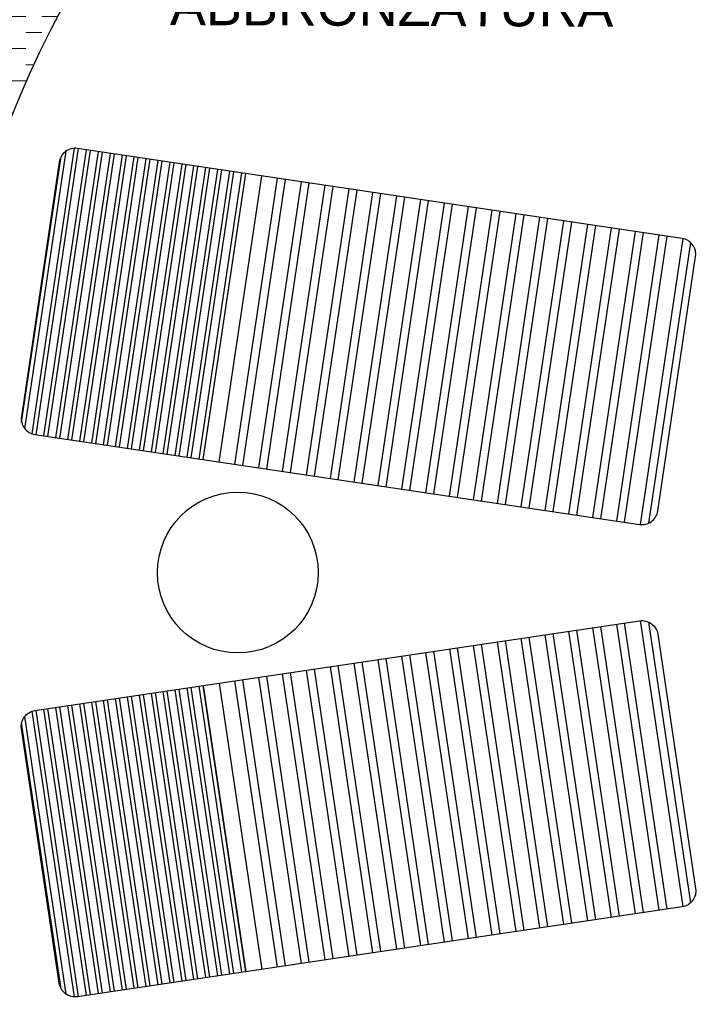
# Model space of a CAD drawing. Header units: millimetres. Extents: x 217.8 to 250.3, y 155.3 to 171.1.
# Tile 25 of 35: x 240.4 to 242.6, y 160.6 to 163.7. Entities that reach past the tile are written whole.
import ezdxf

# ---------------------------------------------------------------- set-up
doc = ezdxf.new("R2010")
doc.units = ezdxf.units.MM
for name, color, linetype, lineweight in [('ACQUA', 151, 'Continuous', 20), ('TESTO', 253, 'Continuous', 25), ('VETRATE', 171, 'Continuous', 9)]:
    doc.layers.add(name, color=color, linetype=linetype, lineweight=lineweight)
doc.layers.add('ARREDI_attrezzature', color=175, linetype='Continuous')
doc.layers.add('PROIEZIONI', color=145, linetype='Continuous')
doc.styles.get("Standard").update_dxf_attribs({"font": 'ARIAL.TTF'})

msp = doc.modelspace()

# ---------------------------------------------------------------- hatches: boundary and pattern name
at = {"layer": 'ACQUA'}
h = msp.add_hatch(dxfattribs=at)
h.set_pattern_fill('DASH', color=256, scale=0.4, style=0)
h.set_pattern_definition([(0, (358.711986, -43.13463), (0.05, 0.05), [0.05, -0.05])])
h.paths.add_polyline_path([(244.3418, 165.9229), (244.3418, 165.6204, -0.174446), (246.5631, 164.4613), (246.7837, 164.6645, 0.17708)])
h.paths.add_polyline_path([(243.3257, 165.9208, 2.20923), (247.8419, 161.9543), (247.5419, 161.9543, -2.193796), (243.3257, 165.6181)])
at = {"layer": 'ARREDI_attrezzature'}
h = msp.add_hatch(dxfattribs=at)
h.set_pattern_fill('ANSI32', color=256, scale=0.1, angle=53.4622, style=0)
h.set_pattern_definition([(261.537773, (-246.65809, 526.779072), (-0.037091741, 0.0055184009), []), (261.537773, (-246.647564, 526.76487), (-0.037091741, 0.0055184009), [])])
h.paths.add_polyline_path([(241.0138, 162.2866), (240.4908, 162.3645, -0.414214), (240.4487, 162.4213), (240.5665, 163.2126, -0.414214), (240.6233, 163.2547), (241.1463, 163.1768)])
h = msp.add_hatch(dxfattribs=at)
h.set_pattern_fill('ANSI32', color=256, scale=0.2, angle=53.4622, style=0)
h.set_pattern_definition([(261.537773, (-246.65809, 526.77907), (-0.074183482, 0.011036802), []), (261.537773, (-246.63704, 526.750665), (-0.074183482, 0.011036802), [])])
h.paths.add_polyline_path([(242.427, 162.127, -0.414214), (242.3701, 162.0849), (241.0633, 162.2793), (241.1957, 163.1695), (242.5026, 162.9751, -0.414214), (242.5447, 162.9182)])
h = msp.add_hatch(dxfattribs=at)
h.set_pattern_fill('ANSI32', color=256, scale=0.2, angle=53.4622, style=0)
h.set_pattern_definition([(98.462227, (-246.65809, -202.908564), (-0.074183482, -0.011036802), []), (98.462227, (-246.63704, -202.88016), (-0.074183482, -0.011036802), [])])
h.paths.add_polyline_path([(242.427, 161.7436, 0.414214), (242.3701, 161.7856), (241.0633, 161.5912), (241.1957, 160.701), (242.5026, 160.8954, 0.414214), (242.5447, 160.9523)])
h = msp.add_hatch(dxfattribs=at)
h.set_pattern_fill('ANSI32', color=256, scale=0.1, angle=53.4622, style=0)
h.set_pattern_definition([(98.462227, (-246.65809, -202.908564), (-0.037091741, -0.0055184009), []), (98.462227, (-246.647564, -202.89436), (-0.037091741, -0.0055184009), [])])
h.paths.add_polyline_path([(241.0138, 161.5839), (240.4908, 161.5061, 0.414214), (240.4487, 161.4492), (240.5665, 160.6579, 0.414214), (240.6233, 160.6158), (241.1463, 160.6937)])

# ---------------------------------------------------------------- linework, layer by layer
for p, q in [((241.0138, 162.2866), (241.1463, 163.1768)), ((241.0633, 162.2793), (241.1957, 163.1695)), ((241.0138, 161.5839), (241.1463, 160.6937)), ((241.0633, 161.5912), (241.1957, 160.701))]:
    msp.add_line(p, q, dxfattribs=at)
for points in [[(240.5665, 163.2126), (240.4487, 162.4213, 0.414214), (240.4908, 162.3645), (242.3701, 162.0849, 0.414214), (242.427, 162.127), (242.5447, 162.9182, 0.414214), (242.5026, 162.9751), (240.6233, 163.2547, 0.414214)], [(240.5665, 160.6579), (240.4487, 161.4492, -0.414214), (240.4908, 161.5061), (242.3701, 161.7856, -0.414214), (242.427, 161.7436), (242.5447, 160.9523, -0.414214), (242.5026, 160.8954), (240.6233, 160.6158, -0.414214)]]:
    msp.add_lwpolyline(points, format="xyb", close=True, dxfattribs=at)
msp.add_circle((241.1214, 161.9353), 0.25, dxfattribs=at)
at = {"layer": 'PROIEZIONI'}
for radius, end in [(4.45, 218.0722), (4.35, 219.1114), (3.7, 0)]:
    msp.add_arc((243.8419, 161.9543), radius, 42.6531, end, dxfattribs=at)
at = {"layer": 'VETRATE'}
for radius, end in [(4.05, 223.0004), (4, 222.9863)]:
    msp.add_arc((243.8419, 161.9543), radius, 42.6531, end, dxfattribs=at)

# ---------------------------------------------------------------- texts
at = {"layer": 'TESTO'}
msp.add_text('ABBRONZATURA', height=0.12, rotation=359.7805, dxfattribs=at).set_placement((240.9104, 163.6387))

doc.saveas('drawing.dxf')
